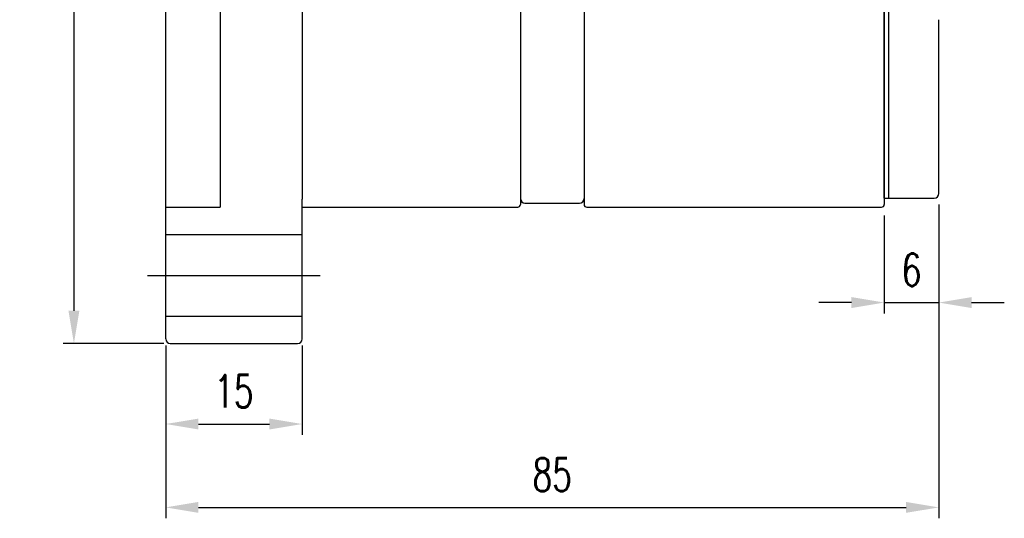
# Model space of a CAD drawing. Header units: inches. Extents: x -2126 to 1950, y 74 to 2136.
# Tile 2 of 52: x 169 to 277, y 74 to 129. Entities that reach past the tile are written whole.
import ezdxf

# ---------------------------------------------------------------- set-up
doc = ezdxf.new("R2010")
doc.units = ezdxf.units.IN
doc.header["$MEASUREMENT"] = 0
doc.layers.add('DIM', color=4, linetype='Continuous')
doc.styles.add('DIM-7', font='SIMPLEX.shx', dxfattribs={"width": 0.7, "bigfont": 'chineset.shx'})
doc.dimstyles.new('CNS', dxfattribs={"dimscale": 1.2, "dimtxt": 3, "dimasz": 3, "dimexe": 1, "dimexo": 1, "dimgap": 1.5, "dimtad": 1, "dimdsep": 46, "dimtxsty": 'DIM-7', "dimcen": 0.09, "dimclrd": 4, "dimclre": 4, "dimclrt": 4, "dimadec": 0, "dimazin": 2, "dimtfac": 1, "dimtmove": 0, "dimatfit": 3, "dimfxl": 1, "dimtvp": 0.971429, "dimtolj": 1, "dimarcsym": 0})

# ---------------------------------------------------------------- blocks, each defined once
blk = doc.blocks.new('*D11')
at = {"layer": 'DEFPOINTS', "color": 0, "transparency": 16777216}
for p in [(186.03, 186.64), (174.94, 93.64), (186.03, 93.64)]:
    blk.add_point(p, dxfattribs=at)
at = {"layer": 'DIM', "color": 7, "lineweight": -2, "transparency": 16777216}
for p, q in [((184.83, 186.64), (173.74, 186.64)), ((174.94, 183.04), (174.94, 97.24)), ((184.83, 93.64), (173.74, 93.64))]:
    blk.add_line(p, q, dxfattribs=at)
at = {"layer": 'DIM', "color": 7, "transparency": 16777216}
for points in [[(174.34, 183.04), (175.54, 183.04), (174.94, 186.64)], [(174.34, 97.24), (175.54, 97.24), (174.94, 93.64)]]:
    blk.add_solid(points, dxfattribs=at)
at = {"layer": 'DIM', "color": 7, "transparency": 16777216, "insert": (171.34, 140.14), "char_height": 3.6, "attachment_point": 5, "rotation": 90, "style": 'DIM-7'}
blk.add_mtext('\\A1;%%C93', dxfattribs=at)
blk = doc.blocks.new('*D10')
at = {"layer": 'DEFPOINTS', "color": 0, "transparency": 16777216}
for p in [(270.03, 109.64), (185.03, 94.64), (270.03, 75.62)]:
    blk.add_point(p, dxfattribs=at)
at = {"layer": 'DIM', "color": 7, "lineweight": -2, "transparency": 16777216}
for p, q in [((270.03, 108.44), (270.03, 74.42)), ((185.03, 93.44), (185.03, 74.42)), ((188.63, 75.62), (266.43, 75.62))]:
    blk.add_line(p, q, dxfattribs=at)
at = {"layer": 'DIM', "color": 7, "transparency": 16777216}
for points in [[(188.63, 76.22), (188.63, 75.02), (185.03, 75.62)], [(266.43, 76.22), (266.43, 75.02), (270.03, 75.62)]]:
    blk.add_solid(points, dxfattribs=at)
at = {"layer": 'DIM', "color": 7, "transparency": 16777216, "insert": (227.53, 79.22), "char_height": 3.6, "attachment_point": 5, "style": 'DIM-7'}
blk.add_mtext('\\A1;85', dxfattribs=at)
blk = doc.blocks.new('*D9')
at = {"layer": 'DEFPOINTS', "color": 0, "transparency": 16777216}
for p in [(185.03, 94.64), (200.03, 94.64), (200.03, 84.79)]:
    blk.add_point(p, dxfattribs=at)
at = {"layer": 'DIM', "color": 7, "lineweight": -2, "transparency": 16777216}
for p, q in [((185.03, 93.44), (185.03, 83.59)), ((200.03, 93.44), (200.03, 83.59)), ((188.63, 84.79), (196.43, 84.79))]:
    blk.add_line(p, q, dxfattribs=at)
at = {"layer": 'DIM', "color": 7, "transparency": 16777216}
for points in [[(188.63, 85.39), (188.63, 84.19), (185.03, 84.79)], [(196.43, 85.39), (196.43, 84.19), (200.03, 84.79)]]:
    blk.add_solid(points, dxfattribs=at)
at = {"layer": 'DIM', "color": 7, "transparency": 16777216, "insert": (192.53, 88.39), "char_height": 3.6, "attachment_point": 5, "style": 'DIM-7'}
blk.add_mtext('\\A1;15', dxfattribs=at)
blk = doc.blocks.new('*D12')
at = {"layer": 'DEFPOINTS', "color": 0, "transparency": 16777216}
for p in [(270.03, 110.14), (264.03, 108.94), (270.03, 98.15)]:
    blk.add_point(p, dxfattribs=at)
at = {"layer": 'DIM', "color": 7, "lineweight": -2, "transparency": 16777216}
for p, q in [((270.03, 108.94), (270.03, 96.95)), ((264.03, 107.74), (264.03, 96.95)), ((260.43, 98.15), (256.83, 98.15)), ((264.03, 98.15), (270.03, 98.15)), ((273.63, 98.15), (277.23, 98.15))]:
    blk.add_line(p, q, dxfattribs=at)
at = {"layer": 'DIM', "color": 7, "transparency": 16777216}
for points in [[(260.43, 98.75), (260.43, 97.55), (264.03, 98.15)], [(273.63, 98.75), (273.63, 97.55), (270.03, 98.15)]]:
    blk.add_solid(points, dxfattribs=at)
at = {"layer": 'DIM', "color": 7, "transparency": 16777216, "insert": (267.03, 101.75), "char_height": 3.6, "attachment_point": 5, "style": 'DIM-7'}
blk.add_mtext('\\A1;6', dxfattribs=at)

msp = doc.modelspace()

# ---------------------------------------------------------------- linework, layer by layer
at = {"layer": 'DIM', "color": 7}
for p, q in [((191.031, 171.642), (191.031, 108.642)), ((224.031, 171.342), (224.031, 108.942)), ((231.031, 171.342), (231.031, 108.942)), ((264.031, 171.342), (264.031, 108.942)), ((185.031, 109.528), (185.031, 170.757)), ((200.031, 170.757), (200.031, 109.528)), ((224.031, 170.695), (224.031, 109.59)), ((231.031, 170.695), (231.031, 109.59)), ((264.031, 109.642), (264.031, 170.642)), ((264.531, 109.642), (264.531, 170.642)), ((264.531, 109.642), (264.531, 170.642)), ((270.031, 119.407), (270.031, 129.264)), ((270.031, 112.184), (270.031, 119.407)), ((270.031, 110.142), (270.031, 112.184)), ((185.031, 94.142), (185.031, 109.528)), ((200.031, 94.142), (200.031, 109.528)), ((264.031, 109.642), (264.531, 109.642)), ((264.531, 109.642), (269.531, 109.642)), ((185.031, 108.642), (191.031, 108.642)), ((200.031, 108.642), (223.731, 108.642)), ((224.531, 109.09), (230.531, 109.09)), ((231.331, 108.642), (263.731, 108.642)), ((185.031, 105.642), (200.031, 105.642)), ((183.031, 101.142), (202.031, 101.142)), ((185.031, 96.642), (200.031, 96.642)), ((185.531, 93.642), (199.531, 93.642))]:
    msp.add_line(p, q, dxfattribs=at)
for centre, radius, start, end in [((224.531, 109.59), 0.5, 180, 270), ((230.531, 109.59), 0.5, 270, 0), ((269.531, 110.142), 0.5, 270, 0), ((223.731, 108.942), 0.3, 270, 0), ((231.331, 108.942), 0.3, 180, 270), ((263.731, 108.942), 0.3, 270, 0), ((185.531, 94.142), 0.5, 180, 270), ((199.531, 94.142), 0.5, 270, 0)]:
    msp.add_arc(centre, radius, start, end, dxfattribs=at)

# ---------------------------------------------------------------- dimensions: what is measured, and where the dimension line sits
dim = msp.add_linear_dim(base=(174.941, 93.642), p1=(186.031, 186.642), p2=(186.031, 93.642), angle=90, text='%%C<>', dimstyle='CNS', override={"dimclrd": 7, "dimclre": 7, "dimclrt": 7}, dxfattribs=at)
dim.commit()
dim.dimension.update_dxf_attribs({"geometry": '*D11', "text_midpoint": (171.341, 140.142)})
for base, p1, p2, override, picture, middle in [((270.031, 75.619), (185.031, 94.642), (270.031, 109.642), {"dimscale": 1.2, "dimclrd": 7, "dimclre": 7, "dimclrt": 7}, '*D10', (227.531, 79.219)), ((270.031, 98.153), (264.031, 108.942), (270.031, 110.142), {"dimclrd": 7, "dimclre": 7, "dimclrt": 7}, '*D12', (267.031, 101.753)), ((200.031, 84.795), (185.031, 94.642), (200.031, 94.642), {"dimclrd": 7, "dimclre": 7, "dimclrt": 7}, '*D9', (192.531, 88.395))]:
    dim = msp.add_linear_dim(base=base, p1=p1, p2=p2, dimstyle='CNS', override=override, dxfattribs=at)
    dim.commit()
    dim.dimension.update_dxf_attribs({"geometry": picture, "text_midpoint": middle})

doc.saveas('drawing.dxf')
